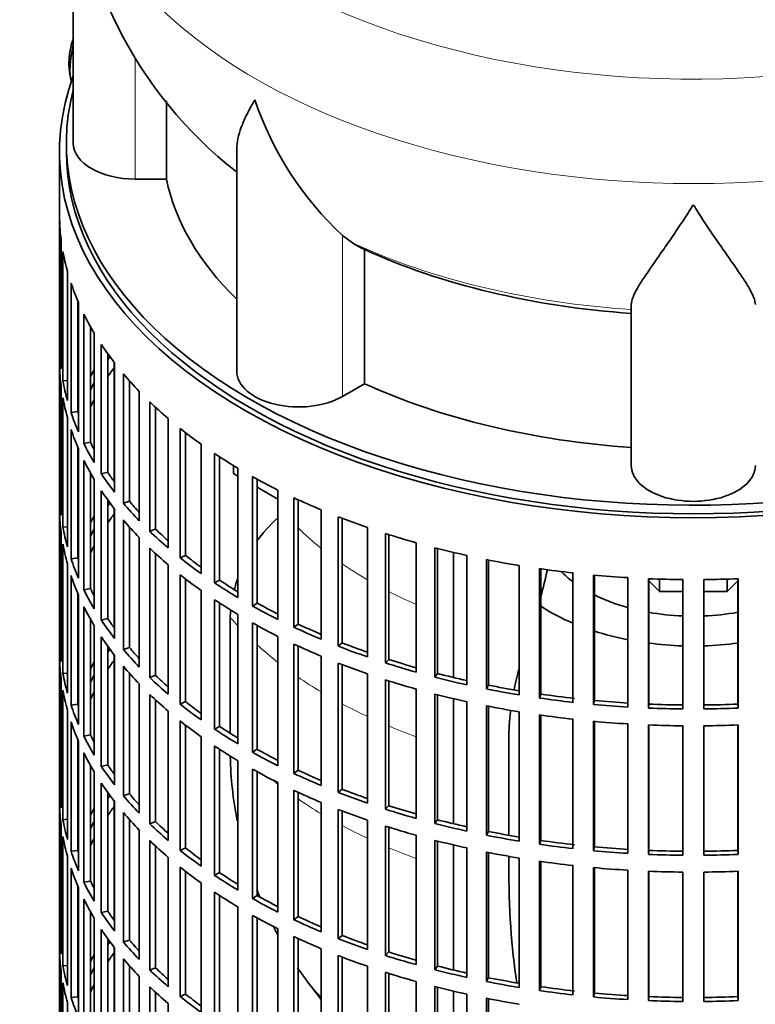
# Model space of a CAD drawing. Header units: millimetres. Extents: x 160 to 756, y -1041 to 1345.
# Tile 3 of 15: x 561 to 668, y -930 to -788. Entities that reach past the tile are written whole.
import ezdxf

# ---------------------------------------------------------------- set-up
doc = ezdxf.new("R2010")
doc.units = ezdxf.units.MM
for name, color, linetype in [('M5X8_UNI7687', 7, 'Continuous'), ('VSI134_DIFFUSORE', 7, 'Continuous'), ('VSI134_FILTRO_A', 7, 'Continuous'), ('VSI134_GIUNTO_8×', 7, 'Continuous'), ('VSI134_SUPPORTO_', 7, 'Continuous')]:
    doc.layers.add(name, color=color, linetype=linetype)

# ---------------------------------------------------------------- blocks, each defined once
blk = doc.blocks.new('SE4')
at = {"layer": 'M5X8_UNI7687', "color": 7, "linetype": 'Continuous', "lineweight": 35}
blk.add_arc((577.99, -793.82), 10, 159.6255, 193.1681, dxfattribs=at)
blk.add_ellipse((569.82, -792.1), major_axis=(1.01, 4.83), ratio=0.279258, start_param=1.436063, end_param=2.733198, dxfattribs=at)
at = {"layer": 'VSI134_DIFFUSORE', "color": 7, "linetype": 'Continuous', "lineweight": 35}
for p, q in [((568.62, -762.4), (568.62, -805.45)), ((582.14, -810.65), (582.14, -799.28)), ((592.34, -806.39), (592.34, -838.52)), ((577.62, -810.65), (582.14, -810.65)), ((609.13, -819.9), (607.7, -818.85)), ((610.91, -840.35), (610.91, -820.87)), ((649.62, -852.22), (649.62, -828.87)), ((607.7, -842.19), (610.91, -840.35))]:
    blk.add_line(p, q, dxfattribs=at)
at = {"layer": 'VSI134_DIFFUSORE', "color": 4, "linetype": 'Continuous', "lineweight": 9}
for p, q in [((577.62, -810.65), (577.62, -792.99)), ((607.7, -842.19), (607.7, -818.85))]:
    blk.add_line(p, q, dxfattribs=at)
at = {"layer": 'VSI134_DIFFUSORE', "color": 7, "linetype": 'Continuous', "lineweight": 35}
for centre, radius, start, end in [((629.96, -761.2), 61.31, 181.13, 232.043), ((640.21, -783.89), 47.73, 198.6373, 227.0857), ((617.04, -807.51), 14.7, 237.4509, 245.3566)]:
    blk.add_arc(centre, radius, start, end, dxfattribs=at)
at = {"layer": 'VSI134_DIFFUSORE', "color": 4, "linetype": 'Continuous', "lineweight": 9}
for centre, major_axis, start_param, end_param in [((658.62, -746.68), (85.67, 0), 2.813064, 6.283185), ((658.62, -759.43), (-89.83, 0), 0, 3.208962), ((658.62, -783.98), (-79.5, 0), 0.898849, 1.457346)]:
    blk.add_ellipse(centre, major_axis=major_axis, ratio=0.57735, start_param=start_param, end_param=end_param, dxfattribs=at)
at = {"layer": 'VSI134_DIFFUSORE', "color": 7, "linetype": 'Continuous', "lineweight": 35}
for centre, major_axis, start_param, end_param in [((577.62, -805.45), (9, 0), 3.141593, 4.712389), ((658.62, -805.45), (-77, 0), 0.117151, 0.534109), ((658.62, -785.98), (-77, 0), 0.902549, 1.453645), ((601.34, -838.52), (9, 0), 3.141593, 5.497787), ((658.62, -805.45), (-77, 0), 0.902549, 1.453645), ((658.62, -852.22), (-9, 0), 0, 3.141593)]:
    blk.add_ellipse(centre, major_axis=major_axis, ratio=0.57735, start_param=start_param, end_param=end_param, dxfattribs=at)
for points, knots in [([(592.34, -806.4), (592.34, -806.23), (592.35, -806.06), (592.43, -804.88), (592.72, -803.83), (593.39, -802.16), (593.65, -801.58), (594.11, -800.69), (594.27, -800.39), (594.52, -799.93), (594.65, -799.7), (594.79, -799.46), (594.88, -799.3), (594.93, -799.22), (594.98, -799.14)], [0.4586292, 0.4586292, 0.4586292, 0.4586292, 0.5, 0.5, 0.75, 0.75, 0.875, 0.875, 0.9375, 0.9375, 0.96875, 0.984375, 0.984375, 1, 1, 1, 1]), ([(658.62, -814.36), (658.48, -814.58), (658.35, -814.79), (658.08, -815.21), (657.95, -815.42), (657.55, -816.03), (657.29, -816.44), (656.5, -817.63), (655.99, -818.39), (654.97, -819.87), (654.48, -820.58), (653.53, -821.94), (653.08, -822.58), (652.23, -823.8), (651.84, -824.38), (651.3, -825.2), (651.13, -825.47), (650.8, -825.98), (650.65, -826.23), (650.24, -826.95), (650.02, -827.39), (649.71, -828.19), (649.62, -828.55), (649.62, -828.87)], [0, 0, 0, 0, 0.03125, 0.03125, 0.0625, 0.0625, 0.125, 0.125, 0.25, 0.25, 0.375, 0.375, 0.5, 0.5, 0.625, 0.625, 0.6875, 0.6875, 0.75, 0.75, 0.875, 0.875, 1, 1, 1, 1]), ([(667.62, -828.87), (667.62, -828.55), (667.53, -828.19), (667.21, -827.39), (666.99, -826.95), (666.58, -826.23), (666.43, -825.98), (666.11, -825.47), (665.94, -825.2), (665.4, -824.38), (665, -823.8), (664.15, -822.58), (663.7, -821.94), (662.76, -820.59), (662.26, -819.88), (661.25, -818.4), (660.73, -817.63), (659.94, -816.44), (659.68, -816.03), (659.28, -815.42), (659.15, -815.21), (658.88, -814.79), (658.75, -814.58), (658.62, -814.36)], [0, 0, 0, 0, 0.125, 0.125, 0.25, 0.25, 0.3125, 0.3125, 0.375, 0.375, 0.5, 0.5, 0.625, 0.625, 0.75, 0.75, 0.875, 0.875, 0.9375, 0.9375, 0.96875, 0.96875, 1, 1, 1, 1])]:
    blk.add_open_spline(points, degree=3, knots=knots, dxfattribs=at)
at = {"layer": 'VSI134_FILTRO_A', "color": 7, "linetype": 'Continuous', "lineweight": 35}
for p, q in [((566.62, -806.68), (566.62, -970.79)), ((566.63, -816.53), (566.63, -835.31)), ((566.85, -819.42), (566.85, -838.2)), ((567.11, -821.16), (567.11, -839.94)), ((567.76, -824.02), (567.76, -842.8)), ((568.29, -825.74), (568.29, -844.52)), ((569.27, -828.31), (569.27, -844.4)), ((569.37, -828.56), (569.37, -847.34)), ((570.16, -830.25), (570.16, -849.03)), ((571.11, -832.05), (571.11, -848.85)), ((571.66, -833), (571.66, -851.78)), ((566.85, -835.31), (566.63, -835.31)), ((572.69, -834.64), (572.69, -853.42)), ((573.62, -835.98), (573.62, -853.2)), ((574.61, -837.31), (574.61, -856.09)), ((566.63, -837.76), (566.63, -856.54)), ((567.76, -839.89), (567.11, -839.94)), ((575.89, -838.9), (575.89, -857.67)), ((576.77, -839.92), (576.77, -857.41)), ((566.85, -840.65), (566.85, -859.42)), ((578.2, -841.46), (578.2, -860.24)), ((567.11, -842.39), (567.11, -861.17)), ((579.71, -842.97), (579.71, -861.75)), ((569.27, -844.4), (568.29, -844.52)), ((580.55, -843.77), (580.55, -861.44)), ((567.76, -845.25), (567.76, -864.03)), ((582.4, -845.4), (582.4, -864.18)), ((568.29, -846.97), (568.29, -865.75)), ((584.13, -846.84), (584.13, -865.62)), ((571.11, -848.85), (570.16, -849.03)), ((584.93, -847.46), (584.93, -865.26)), ((569.27, -849.54), (569.27, -865.62)), ((569.37, -849.79), (569.37, -868.57)), ((587.18, -849.13), (587.18, -867.91)), ((570.16, -851.48), (570.16, -870.26)), ((589.12, -850.47), (589.12, -869.24)), ((589.86, -850.95), (589.86, -868.85)), ((592.5, -852.59), (592.5, -871.37)), ((571.11, -853.28), (571.11, -870.08)), ((571.66, -854.23), (571.66, -873.01)), ((573.62, -853.2), (572.69, -853.42)), ((594.64, -853.83), (594.64, -872.61)), ((595.32, -854.2), (595.32, -872.18)), ((572.69, -855.87), (572.69, -874.65)), ((598.33, -855.78), (598.33, -874.56)), ((566.85, -856.53), (566.63, -856.54)), ((573.62, -857.21), (573.62, -874.43)), ((576.77, -857.41), (575.89, -857.67)), ((600.65, -856.9), (600.65, -875.68)), ((601.26, -857.19), (601.26, -875.23)), ((574.61, -858.54), (574.61, -877.32)), ((604.61, -858.66), (604.61, -877.44)), ((566.63, -858.99), (566.63, -877.77)), ((575.89, -860.12), (575.89, -878.9)), ((607.09, -859.66), (607.09, -878.44)), ((607.63, -859.87), (607.63, -877.96)), ((567.76, -861.12), (567.11, -861.17)), ((576.77, -861.15), (576.77, -878.64)), ((580.55, -861.44), (579.71, -861.75)), ((611.31, -861.21), (611.31, -879.99)), ((566.85, -861.87), (566.85, -880.65)), ((578.2, -862.68), (578.2, -881.46)), ((613.93, -862.09), (613.93, -880.87)), ((614.4, -862.24), (614.4, -880.36)), ((567.11, -863.62), (567.11, -882.39)), ((579.71, -864.2), (579.71, -882.98)), ((618.37, -863.42), (618.37, -882.2)), ((621.11, -864.16), (621.11, -882.94)), ((621.5, -864.26), (621.5, -882.41)), ((569.27, -865.62), (568.29, -865.75)), ((580.55, -865), (580.55, -882.67)), ((584.93, -865.26), (584.13, -865.62)), ((625.73, -865.27), (625.73, -884.04)), ((628.58, -865.86), (628.58, -884.64)), ((628.88, -865.92), (628.88, -884.09)), ((567.76, -866.48), (567.76, -885.26)), ((582.4, -866.63), (582.4, -885.41)), ((633.35, -866.73), (633.35, -885.51)), ((636.27, -867.18), (636.27, -885.96)), ((636.49, -867.21), (636.49, -885.4)), ((568.29, -868.2), (568.29, -886.98)), ((584.13, -868.07), (584.13, -886.84)), ((584.93, -868.69), (584.93, -886.49)), ((589.86, -868.85), (589.12, -869.24)), ((641.15, -867.81), (641.15, -886.59)), ((644.13, -868.11), (644.13, -886.89)), ((644.26, -868.12), (644.26, -886.32)), ((649.09, -868.49), (649.09, -887.27)), ((652.11, -868.64), (652.11, -887.42)), ((652.15, -868.64), (652.15, -886.84)), ((657.1, -868.77), (657.1, -887.55)), ((660.13, -868.77), (660.13, -887.55)), ((665.08, -868.64), (665.08, -886.84)), ((665.13, -868.64), (665.13, -887.42)), ((571.11, -870.08), (570.16, -870.26)), ((569.27, -870.77), (569.27, -886.85)), ((569.37, -871.02), (569.37, -889.8)), ((587.18, -870.36), (587.18, -889.13)), ((589.12, -871.69), (589.12, -890.47)), ((570.16, -872.71), (570.16, -891.49)), ((589.86, -872.18), (589.86, -890.08)), ((595.32, -872.18), (594.64, -872.61)), ((571.11, -874.51), (571.11, -891.31)), ((573.62, -874.43), (572.69, -874.65)), ((592.5, -873.82), (592.5, -892.6)), ((571.66, -875.46), (571.66, -894.24)), ((594.64, -875.06), (594.64, -893.84)), ((595.32, -875.43), (595.32, -893.41)), ((601.26, -875.23), (600.65, -875.68)), ((572.69, -877.1), (572.69, -895.88)), ((598.33, -877.01), (598.33, -895.79)), ((566.85, -877.76), (566.63, -877.77)), ((573.62, -878.44), (573.62, -895.66)), ((576.77, -878.64), (575.89, -878.9)), ((600.65, -878.13), (600.65, -896.91)), ((601.26, -878.42), (601.26, -896.45)), ((607.63, -877.96), (607.09, -878.44)), ((566.63, -880.22), (566.63, -899)), ((574.61, -879.77), (574.61, -898.55)), ((604.61, -879.89), (604.61, -898.67)), ((575.89, -881.35), (575.89, -900.13)), ((607.09, -880.89), (607.09, -899.67)), ((607.63, -881.1), (607.63, -899.19)), ((614.4, -880.36), (613.93, -880.87)), ((566.85, -883.1), (566.85, -901.88)), ((567.76, -882.35), (567.11, -882.39)), ((576.77, -882.38), (576.77, -899.87)), ((580.55, -882.67), (579.71, -882.98)), ((611.31, -882.44), (611.31, -901.22)), ((621.5, -882.41), (621.11, -882.94)), ((578.2, -883.91), (578.2, -902.69)), ((613.93, -883.32), (613.93, -902.1)), ((614.4, -883.46), (614.4, -901.58)), ((628.88, -884.09), (628.58, -884.64)), ((567.11, -884.84), (567.11, -903.62)), ((579.71, -885.43), (579.71, -904.21)), ((618.37, -884.65), (618.37, -903.43)), ((621.11, -885.39), (621.11, -904.17)), ((621.5, -885.49), (621.5, -903.64)), ((636.49, -885.4), (636.27, -885.96)), ((569.27, -886.85), (568.29, -886.98)), ((580.55, -886.22), (580.55, -903.9)), ((584.93, -886.49), (584.13, -886.84)), ((625.73, -886.49), (625.73, -905.27)), ((628.58, -887.09), (628.58, -905.87)), ((628.88, -887.15), (628.88, -905.32)), ((644.26, -886.32), (644.13, -886.89)), ((652.15, -886.84), (652.11, -887.42)), ((665.08, -886.84), (665.13, -887.42)), ((567.76, -887.71), (567.76, -906.49)), ((582.4, -887.86), (582.4, -906.64)), ((633.35, -887.96), (633.35, -906.74)), ((636.27, -888.41), (636.27, -907.19)), ((636.49, -888.44), (636.49, -906.63)), ((568.29, -889.43), (568.29, -908.21)), ((584.13, -889.29), (584.13, -908.07)), ((584.93, -889.92), (584.93, -907.72)), ((589.86, -890.08), (589.12, -890.47)), ((641.15, -889.04), (641.15, -907.82)), ((644.13, -889.34), (644.13, -908.12)), ((644.26, -889.35), (644.26, -907.55)), ((649.09, -889.72), (649.09, -908.5)), ((652.11, -889.87), (652.11, -908.65)), ((652.15, -889.87), (652.15, -908.07)), ((657.1, -890), (657.1, -908.78)), ((660.13, -890), (660.13, -908.78)), ((665.08, -889.87), (665.08, -908.07)), ((665.13, -889.87), (665.13, -908.65)), ((571.11, -891.31), (570.16, -891.49)), ((587.18, -891.58), (587.18, -910.36)), ((569.27, -892), (569.27, -908.08)), ((569.37, -892.25), (569.37, -911.03)), ((589.12, -892.92), (589.12, -911.7)), ((570.16, -893.93), (570.16, -912.71)), ((589.86, -893.41), (589.86, -911.31)), ((595.32, -893.41), (594.64, -893.84)), ((571.11, -895.74), (571.11, -912.54)), ((573.62, -895.66), (572.69, -895.88)), ((592.5, -895.05), (592.5, -913.83)), ((571.66, -896.69), (571.66, -915.47)), ((594.64, -896.29), (594.64, -915.07)), ((595.32, -896.66), (595.32, -914.64)), ((601.26, -896.45), (600.65, -896.91)), ((572.69, -898.33), (572.69, -917.11)), ((598.33, -898.24), (598.33, -917.02)), ((566.85, -898.99), (566.63, -899)), ((573.62, -899.67), (573.62, -916.89)), ((576.77, -899.87), (575.89, -900.13)), ((600.65, -899.36), (600.65, -918.14)), ((601.26, -899.64), (601.26, -917.68)), ((607.63, -899.19), (607.09, -899.67)), ((566.63, -901.45), (566.63, -920.23)), ((574.61, -901), (574.61, -919.78)), ((604.61, -901.12), (604.61, -919.9)), ((614.4, -901.58), (613.93, -902.1)), ((575.89, -902.58), (575.89, -921.36)), ((607.09, -902.12), (607.09, -920.9)), ((607.63, -902.33), (607.63, -920.41)), ((566.85, -904.33), (566.85, -923.11)), ((567.76, -903.57), (567.11, -903.62)), ((576.77, -903.61), (576.77, -921.09)), ((580.55, -903.9), (579.71, -904.21)), ((611.31, -903.67), (611.31, -922.45)), ((613.93, -904.55), (613.93, -923.33)), ((621.5, -903.64), (621.11, -904.17)), ((578.2, -905.14), (578.2, -923.92)), ((614.4, -904.69), (614.4, -922.81)), ((618.37, -905.88), (618.37, -924.66)), ((628.88, -905.32), (628.58, -905.87)), ((567.11, -906.07), (567.11, -924.85)), ((579.71, -906.66), (579.71, -925.44)), ((580.55, -907.45), (580.55, -925.13)), ((621.11, -906.62), (621.11, -925.4)), ((621.5, -906.72), (621.5, -924.86)), ((636.49, -906.63), (636.27, -907.19)), ((569.27, -908.08), (568.29, -908.21)), ((584.93, -907.72), (584.13, -908.07)), ((625.73, -907.72), (625.73, -926.5)), ((628.58, -908.32), (628.58, -927.1)), ((628.88, -908.38), (628.88, -926.55)), ((644.26, -907.55), (644.13, -908.12)), ((652.15, -908.07), (652.11, -908.65)), ((665.08, -908.07), (665.13, -908.65)), ((567.76, -908.94), (567.76, -927.71)), ((582.4, -909.09), (582.4, -927.87)), ((633.35, -909.19), (633.35, -927.97)), ((636.27, -909.64), (636.27, -928.42)), ((636.49, -909.67), (636.49, -927.86)), ((641.15, -910.27), (641.15, -929.05)), ((568.29, -910.66), (568.29, -929.44)), ((584.13, -910.52), (584.13, -929.3)), ((584.93, -911.15), (584.93, -928.95)), ((589.86, -911.31), (589.12, -911.7)), ((644.13, -910.57), (644.13, -929.35)), ((644.26, -910.58), (644.26, -928.78)), ((649.09, -910.95), (649.09, -929.73)), ((652.11, -911.1), (652.11, -929.88)), ((652.15, -911.1), (652.15, -929.3)), ((657.1, -911.22), (657.1, -930)), ((660.13, -911.22), (660.13, -930)), ((665.08, -911.1), (665.08, -929.3)), ((665.13, -911.1), (665.13, -929.88)), ((571.11, -912.54), (570.16, -912.71)), ((587.18, -912.81), (587.18, -931.59)), ((569.27, -913.23), (569.27, -929.31)), ((569.37, -913.48), (569.37, -932.25)), ((589.12, -914.15), (589.12, -932.93)), ((570.16, -915.16), (570.16, -933.94)), ((589.86, -914.64), (589.86, -932.54)), ((595.32, -914.64), (594.64, -915.07)), ((571.11, -916.97), (571.11, -933.77)), ((573.62, -916.89), (572.69, -917.11)), ((592.5, -916.28), (592.5, -935.06)), ((571.66, -917.92), (571.66, -936.7)), ((594.64, -917.52), (594.64, -936.3)), ((595.32, -917.89), (595.32, -935.87)), ((601.26, -917.68), (600.65, -918.14)), ((566.85, -920.22), (566.63, -920.23)), ((572.69, -919.56), (572.69, -938.34)), ((598.33, -919.47), (598.33, -938.25)), ((573.62, -920.9), (573.62, -938.12)), ((576.77, -921.09), (575.89, -921.36)), ((600.65, -920.59), (600.65, -939.37)), ((601.26, -920.87), (601.26, -938.91)), ((607.63, -920.41), (607.09, -920.9)), ((566.63, -922.68), (566.63, -941.46)), ((574.61, -922.23), (574.61, -941.01)), ((604.61, -922.35), (604.61, -941.13)), ((614.4, -922.81), (613.93, -923.33)), ((575.89, -923.81), (575.89, -942.59)), ((607.09, -923.35), (607.09, -942.13)), ((607.63, -923.56), (607.63, -941.64)), ((566.85, -925.56), (566.85, -944.34)), ((567.76, -924.8), (567.11, -924.85)), ((576.77, -924.84), (576.77, -942.32)), ((580.55, -925.13), (579.71, -925.44)), ((611.31, -924.9), (611.31, -943.68)), ((613.93, -925.78), (613.93, -944.56)), ((614.4, -925.92), (614.4, -944.04)), ((621.5, -924.86), (621.11, -925.4)), ((567.11, -927.3), (567.11, -946.08)), ((578.2, -926.37), (578.2, -945.15)), ((618.37, -927.11), (618.37, -945.89)), ((628.88, -926.55), (628.58, -927.1)), ((579.71, -927.89), (579.71, -946.66)), ((580.55, -928.68), (580.55, -946.35)), ((621.11, -927.85), (621.11, -946.63)), ((621.5, -927.95), (621.5, -946.09)), ((636.49, -927.86), (636.27, -928.42)), ((644.26, -928.78), (644.13, -929.35)), ((567.76, -930.16), (567.76, -948.94)), ((569.27, -929.31), (568.29, -929.44)), ((582.4, -930.32), (582.4, -949.1)), ((584.93, -928.95), (584.13, -929.3)), ((625.73, -928.95), (625.73, -947.73)), ((628.58, -929.55), (628.58, -948.33)), ((628.88, -929.61), (628.88, -947.78)), ((652.15, -929.3), (652.11, -929.88)), ((665.08, -929.3), (665.13, -929.88))]:
    blk.add_line(p, q, dxfattribs=at)
for centre, major_axis, start_param, end_param in [((658.62, -806.68), (-92, 0), -0.208894, 3.350487), ((658.62, -806.68), (-91, 0), 0, 3.141593), ((658.62, -815.66), (-92, 0), 0.016456, 0.07081), ((658.62, -815.66), (-92, 0), 0.103722, 0.158077), ((658.62, -815.66), (-92, 0), 0.190989, 0.245343), ((658.62, -815.66), (-92, 0), 0.278255, 0.33261), ((658.62, -834.44), (-92, 0), 0.016456, 0.07081), ((658.62, -815.66), (-92, 0), 0.365522, 0.419876), ((658.62, -855.67), (-91, 0), -0.374965, -0.365223), ((658.62, -836.89), (-92, 0), 0.016456, 0.07081), ((658.62, -855.67), (-92, 0), -0.33261, -0.313806), ((658.62, -858.12), (-91, 0), -0.394539, -0.365223), ((658.62, -834.44), (-92, 0), 0.103722, 0.158077), ((658.62, -855.67), (-91, 0), -0.299174, -0.277957), ((658.62, -815.66), (-92, 0), 0.452788, 0.507143), ((658.62, -836.89), (-92, 0), 0.103722, 0.158077), ((658.62, -855.67), (-92, 0), -0.245343, -0.240575), ((658.62, -858.12), (-91, 0), -0.299174, -0.277957), ((658.62, -815.66), (-92, 0), 0.540055, 0.594409), ((658.62, -834.44), (-92, 0), 0.190989, 0.245343), ((658.62, -834.44), (-91, 0), 0.19069, 0.196715), ((658.62, -836.89), (-92, 0), 0.190989, 0.245343), ((658.62, -815.66), (-92, 0), 0.627321, 0.681676), ((658.62, -834.44), (-91, 0), 0.277957, 0.299174), ((658.62, -834.44), (-92, 0), 0.278255, 0.33261), ((658.62, -836.89), (-92, 0), 0.278255, 0.33261), ((658.62, -815.66), (-92, 0), 0.714588, 0.768942), ((658.62, -834.44), (-92, 0), 0.365522, 0.419876), ((658.62, -834.44), (-91, 0), 0.365223, 0.394539), ((658.62, -815.66), (-92, 0), 0.801854, 0.856209), ((658.62, -836.89), (-92, 0), 0.365522, 0.419876), ((658.62, -855.67), (-92, 0), 0.016456, 0.07081), ((658.62, -834.44), (-91, 0), 0.45249, 0.486998), ((658.62, -815.66), (-92, 0), 0.889121, 0.943475), ((658.62, -876.9), (-91, 0), -0.374965, -0.365223), ((658.62, -834.44), (-92, 0), 0.452788, 0.507143), ((658.62, -858.12), (-92, 0), 0.016456, 0.07081), ((658.62, -876.9), (-92, 0), -0.33261, -0.313806), ((658.62, -879.34), (-91, 0), -0.394539, -0.365223), ((658.62, -836.89), (-92, 0), 0.452788, 0.507143), ((658.62, -815.66), (-92, 0), 0.976387, 1.030742), ((658.62, -855.67), (-92, 0), 0.103722, 0.158077), ((658.62, -876.9), (-91, 0), -0.299174, -0.277957), ((658.62, -834.44), (-91, 0), 0.539756, 0.577951), ((658.62, -834.44), (-92, 0), 0.540055, 0.594409), ((658.62, -815.66), (-92, 0), 1.063654, 1.118008), ((658.62, -858.12), (-92, 0), 0.103722, 0.158077), ((658.62, -876.9), (-92, 0), -0.245343, -0.240575), ((658.62, -879.34), (-91, 0), -0.299174, -0.277957), ((658.62, -836.89), (-92, 0), 0.540055, 0.594409), ((658.62, -815.66), (-92, 0), 1.15092, 1.205275), ((658.62, -855.67), (-92, 0), 0.190989, 0.245343), ((658.62, -855.67), (-91, 0), 0.19069, 0.196715), ((658.62, -834.44), (-92, 0), 0.627321, 0.681676), ((658.62, -834.44), (-91, 0), 0.627022, 0.668018), ((658.62, -815.66), (-92, 0), 1.238186, 1.292541), ((658.62, -815.66), (-92, 0), 1.325453, 1.379807), ((658.62, -858.12), (-92, 0), 0.190989, 0.245343), ((658.62, -836.89), (-92, 0), 0.627321, 0.681676), ((658.62, -834.44), (-91, 0), 0.714289, 0.757518), ((658.62, -815.66), (-92, 0), 1.412719, 1.467074), ((658.62, -815.66), (-92, 0), 1.499986, 1.55434), ((658.62, -815.66), (92, 0), 4.728845, 4.783199), ((658.62, -855.67), (-92, 0), 0.278255, 0.33261), ((658.62, -855.67), (-91, 0), 0.277957, 0.299174), ((658.62, -834.44), (-92, 0), 0.714588, 0.768942), ((658.62, -836.89), (-92, 0), 0.714588, 0.768942), ((658.62, -858.12), (-92, 0), 0.278255, 0.33261), ((658.62, -834.44), (-92, 0), 0.801854, 0.856209), ((658.62, -834.44), (-91, 0), 0.801555, 0.846635), ((658.62, -855.67), (-91, 0), 0.365223, 0.394539), ((658.62, -855.67), (-92, 0), 0.365522, 0.419876), ((658.62, -836.89), (-92, 0), 0.801854, 0.856209), ((658.62, -834.44), (-92, 0), 0.889121, 0.943475), ((658.62, -834.44), (-91, 0), 0.888822, 0.935485), ((658.62, -858.12), (-92, 0), 0.365522, 0.419876), ((658.62, -876.9), (-92, 0), 0.016456, 0.07081), ((658.62, -898.12), (-91, 0), -0.374965, -0.365223), ((658.62, -855.67), (-91, 0), 0.45249, 0.486998), ((658.62, -836.89), (-92, 0), 0.889121, 0.943475), ((658.62, -834.44), (-92, 0), 0.976387, 1.030742), ((658.62, -834.44), (-91, 0), 0.976088, 1.024141), ((658.62, -879.34), (-92, 0), 0.016456, 0.07081), ((658.62, -855.67), (-92, 0), 0.452788, 0.507143), ((658.62, -898.12), (-92, 0), -0.33261, -0.313806), ((658.62, -900.57), (-91, 0), -0.394539, -0.365223), ((658.62, -858.12), (-92, 0), 0.452788, 0.507143), ((658.62, -836.89), (-92, 0), 0.976387, 1.030742), ((658.62, -834.44), (-92, 0), 1.063654, 1.118008), ((658.62, -834.44), (-91, 0), 1.063355, 1.112655), ((658.62, -876.9), (-92, 0), 0.103722, 0.158077), ((658.62, -898.12), (-91, 0), -0.299174, -0.277957), ((658.62, -855.67), (-92, 0), 0.540055, 0.594409), ((658.62, -855.67), (-91, 0), 0.539756, 0.577951), ((658.62, -834.44), (-92, 0), 1.15092, 1.205275), ((658.62, -834.44), (-91, 0), 1.150621, 1.201065), ((658.62, -836.89), (-92, 0), 1.063654, 1.118008), ((658.62, -834.44), (-91, 0), 1.237888, 1.2894), ((658.62, -879.34), (-92, 0), 0.103722, 0.158077), ((658.62, -898.12), (-92, 0), -0.245343, -0.240575), ((658.62, -900.57), (-91, 0), -0.299174, -0.277957), ((658.62, -858.12), (-92, 0), 0.540055, 0.594409), ((658.62, -836.89), (-92, 0), 1.15092, 1.205275), ((658.62, -834.44), (-92, 0), 1.238186, 1.292541), ((658.62, -834.44), (-92, 0), 1.325453, 1.379807), ((658.62, -834.44), (-91, 0), 1.325154, 1.380106), ((658.62, -876.9), (-92, 0), 0.190989, 0.245343), ((658.62, -876.9), (-91, 0), 0.19069, 0.196715), ((658.62, -855.67), (-92, 0), 0.627321, 0.681676), ((658.62, -855.67), (-91, 0), 0.627022, 0.668018), ((658.62, -836.89), (-92, 0), 1.238186, 1.292541), ((658.62, -834.44), (-92, 0), 1.412719, 1.467074), ((658.62, -834.44), (-91, 0), 1.412421, 1.467373), ((658.62, -834.44), (-92, 0), 1.499986, 1.55434), ((658.62, -834.44), (-91, 0), 1.499687, 1.554639), ((658.62, -834.44), (91, 0), 4.728546, 4.783498), ((658.62, -834.44), (92, 0), 4.728845, 4.783199), ((658.62, -836.89), (-92, 0), 1.325453, 1.379807), ((658.62, -879.34), (-92, 0), 0.190989, 0.245343), ((658.62, -858.12), (-92, 0), 0.627321, 0.681676), ((658.62, -855.67), (-91, 0), 0.714289, 0.757518), ((658.62, -836.89), (-92, 0), 1.412719, 1.467074), ((658.62, -836.89), (-92, 0), 1.499986, 1.55434), ((658.62, -836.89), (92, 0), 4.728845, 4.783199), ((658.62, -876.9), (-92, 0), 0.278255, 0.33261), ((658.62, -876.9), (-91, 0), 0.277957, 0.299174), ((658.62, -855.67), (-92, 0), 0.714588, 0.768942), ((658.62, -858.12), (-92, 0), 0.714588, 0.768942), ((658.62, -879.34), (-92, 0), 0.278255, 0.33261), ((658.62, -855.67), (-92, 0), 0.801854, 0.856209), ((658.62, -855.67), (-91, 0), 0.801555, 0.846635), ((658.62, -876.9), (-92, 0), 0.365522, 0.419876), ((658.62, -876.9), (-91, 0), 0.365223, 0.394539), ((658.62, -858.12), (-92, 0), 0.801854, 0.856209), ((658.62, -855.67), (-92, 0), 0.889121, 0.943475), ((658.62, -855.67), (-91, 0), 0.888822, 0.935485), ((658.62, -879.34), (-92, 0), 0.365522, 0.419876), ((658.62, -898.12), (-92, 0), 0.016456, 0.07081), ((658.62, -919.35), (-91, 0), -0.374965, -0.365223), ((658.62, -876.9), (-92, 0), 0.452788, 0.507143), ((658.62, -876.9), (-91, 0), 0.45249, 0.486998), ((658.62, -858.12), (-92, 0), 0.889121, 0.943475), ((658.62, -855.67), (-92, 0), 0.976387, 1.030742), ((658.62, -855.67), (-91, 0), 0.976088, 1.024141), ((658.62, -900.57), (-92, 0), 0.016456, 0.07081), ((658.62, -921.8), (-91, 0), -0.394539, -0.365223), ((658.62, -855.67), (-91, 0), 1.063355, 1.112655), ((658.62, -919.35), (-92, 0), -0.33261, -0.313806), ((658.62, -879.34), (-92, 0), 0.452788, 0.507143), ((658.62, -858.12), (-92, 0), 0.976387, 1.030742), ((658.62, -855.67), (-92, 0), 1.063654, 1.118008), ((658.62, -898.12), (-92, 0), 0.103722, 0.158077), ((658.62, -919.35), (-91, 0), -0.299174, -0.277957), ((658.62, -876.9), (-92, 0), 0.540055, 0.594409), ((658.62, -876.9), (-91, 0), 0.539756, 0.577951), ((658.62, -858.12), (-92, 0), 1.063654, 1.118008), ((658.62, -855.67), (-92, 0), 1.15092, 1.205275), ((658.62, -855.67), (-91, 0), 1.150621, 1.201065), ((658.62, -855.67), (-92, 0), 1.238186, 1.292541), ((658.62, -855.67), (-91, 0), 1.237888, 1.2894), ((658.62, -900.57), (-92, 0), 0.103722, 0.158077), ((658.62, -919.35), (-92, 0), -0.245343, -0.240575), ((658.62, -921.8), (-91, 0), -0.299174, -0.277957), ((658.62, -879.34), (-92, 0), 0.540055, 0.594409), ((658.62, -858.12), (-92, 0), 1.15092, 1.205275), ((658.62, -855.67), (-92, 0), 1.325453, 1.379807), ((658.62, -855.67), (-91, 0), 1.325154, 1.380106), ((658.62, -898.12), (-92, 0), 0.190989, 0.245343), ((658.62, -898.12), (-91, 0), 0.19069, 0.196715), ((658.62, -876.9), (-92, 0), 0.627321, 0.681676), ((658.62, -876.9), (-91, 0), 0.627022, 0.668018), ((658.62, -858.12), (-92, 0), 1.238186, 1.292541), ((658.62, -855.67), (-92, 0), 1.412719, 1.467074), ((658.62, -855.67), (-91, 0), 1.412421, 1.467373), ((658.62, -855.67), (-92, 0), 1.499986, 1.55434), ((658.62, -855.67), (-91, 0), 1.499687, 1.554639), ((658.62, -855.67), (91, 0), 4.728546, 4.783498), ((658.62, -855.67), (92, 0), 4.728845, 4.783199), ((658.62, -858.12), (-92, 0), 1.325453, 1.379807), ((658.62, -900.57), (-92, 0), 0.190989, 0.245343), ((658.62, -879.34), (-92, 0), 0.627321, 0.681676), ((658.62, -876.9), (-92, 0), 0.714588, 0.768942), ((658.62, -876.9), (-91, 0), 0.714289, 0.757518), ((658.62, -858.12), (-92, 0), 1.412719, 1.467074), ((658.62, -858.12), (-92, 0), 1.499986, 1.55434), ((658.62, -858.12), (92, 0), 4.728845, 4.783199), ((658.62, -898.12), (-92, 0), 0.278255, 0.33261), ((658.62, -898.12), (-91, 0), 0.277957, 0.299174), ((658.62, -879.34), (-92, 0), 0.714588, 0.768942), ((658.62, -900.57), (-92, 0), 0.278255, 0.33261), ((658.62, -876.9), (-92, 0), 0.801854, 0.856209), ((658.62, -876.9), (-91, 0), 0.801555, 0.846635), ((658.62, -898.12), (-92, 0), 0.365522, 0.419876), ((658.62, -898.12), (-91, 0), 0.365223, 0.394539), ((658.62, -879.34), (-92, 0), 0.801854, 0.856209), ((658.62, -876.9), (-92, 0), 0.889121, 0.943475), ((658.62, -876.9), (-91, 0), 0.888822, 0.935485), ((658.62, -919.35), (-92, 0), 0.016456, 0.07081), ((658.62, -900.57), (-92, 0), 0.365522, 0.419876), ((658.62, -940.58), (-91, 0), -0.374965, -0.365223), ((658.62, -898.12), (-92, 0), 0.452788, 0.507143), ((658.62, -898.12), (-91, 0), 0.45249, 0.486998), ((658.62, -879.34), (-92, 0), 0.889121, 0.943475), ((658.62, -876.9), (-92, 0), 0.976387, 1.030742), ((658.62, -876.9), (-91, 0), 0.976088, 1.024141), ((658.62, -921.8), (-92, 0), 0.016456, 0.07081), ((658.62, -943.03), (-91, 0), -0.394539, -0.365223), ((658.62, -876.9), (-91, 0), 1.063355, 1.112655), ((658.62, -940.58), (-92, 0), -0.33261, -0.313806), ((658.62, -900.57), (-92, 0), 0.452788, 0.507143), ((658.62, -879.34), (-92, 0), 0.976387, 1.030742), ((658.62, -876.9), (-92, 0), 1.063654, 1.118008), ((658.62, -919.35), (-92, 0), 0.103722, 0.158077), ((658.62, -940.58), (-91, 0), -0.299174, -0.277957), ((658.62, -898.12), (-92, 0), 0.540055, 0.594409), ((658.62, -898.12), (-91, 0), 0.539756, 0.577951), ((658.62, -879.34), (-92, 0), 1.063654, 1.118008), ((658.62, -876.9), (-92, 0), 1.15092, 1.205275), ((658.62, -876.9), (-91, 0), 1.150621, 1.201065), ((658.62, -921.8), (-92, 0), 0.103722, 0.158077), ((658.62, -876.9), (-92, 0), 1.238186, 1.292541), ((658.62, -876.9), (-91, 0), 1.237888, 1.2894), ((658.62, -940.58), (-92, 0), -0.245343, -0.240575), ((658.62, -943.03), (-91, 0), -0.299174, -0.277957), ((658.62, -900.57), (-92, 0), 0.540055, 0.594409), ((658.62, -879.34), (-92, 0), 1.15092, 1.205275), ((658.62, -876.9), (-92, 0), 1.325453, 1.379807), ((658.62, -876.9), (-91, 0), 1.325154, 1.380106), ((658.62, -876.9), (-91, 0), 1.412421, 1.467373), ((658.62, -919.35), (-92, 0), 0.190989, 0.245343), ((658.62, -919.35), (-91, 0), 0.19069, 0.196715), ((658.62, -898.12), (-92, 0), 0.627321, 0.681676), ((658.62, -898.12), (-91, 0), 0.627022, 0.668018), ((658.62, -879.34), (-92, 0), 1.238186, 1.292541), ((658.62, -876.9), (-92, 0), 1.412719, 1.467074), ((658.62, -876.9), (-92, 0), 1.499986, 1.55434), ((658.62, -876.9), (-91, 0), 1.499687, 1.554639), ((658.62, -876.9), (91, 0), 4.728546, 4.783498), ((658.62, -876.9), (92, 0), 4.728845, 4.783199)]:
    blk.add_ellipse(centre, major_axis=major_axis, ratio=0.57735, start_param=start_param, end_param=end_param, dxfattribs=at)
at = {"layer": 'VSI134_GIUNTO_8×', "color": 7, "linetype": 'Continuous', "lineweight": 35}
for major_axis, start_param, end_param in [((-22, 0), 0.512266, 0.653708), ((-22, 0), 0.860097, 1.12301), ((-29.5, 0), 0.722513, 0.937243), ((-22, 0), 1.272507, 1.501929), ((-22, 0), 1.639664, 1.869086), ((-29.5, 0), 1.062707, 1.242011), ((-29.5, 0), 1.349834, 1.519456), ((-29.5, 0), 1.622137, 1.791759)]:
    blk.add_ellipse((658.62, -861.38), major_axis=major_axis, ratio=0.57735, start_param=start_param, end_param=end_param, dxfattribs=at)
at = {"layer": 'VSI134_SUPPORTO_', "color": 7, "linetype": 'Continuous', "lineweight": 35}
for p, q in [((567.62, -805.45), (567.62, -806.68)), ((574.54, -854.54), (574.54, -837.23)), ((591.86, -853.38), (591.86, -852.21)), ((592.5, -853.75), (591.86, -853.38)), ((598.33, -857.11), (595.32, -855.37)), ((574.54, -875.77), (574.54, -858.46)), ((623.79, -882.98), (623.79, -864.82)), ((653.71, -870.52), (653.71, -868.7)), ((663.52, -870.52), (663.52, -868.7)), ((653.71, -870.52), (652.15, -868.96)), ((665.08, -868.96), (663.52, -870.52)), ((657.1, -870.52), (653.71, -870.52)), ((663.52, -870.52), (660.13, -870.52)), ((591.39, -874.24), (591.39, -891.08)), ((574.54, -897), (574.54, -879.69)), ((623.79, -904.21), (623.79, -886.05)), ((631.83, -905.88), (631.83, -892)), ((574.54, -918.23), (574.54, -900.91)), ((623.79, -925.43), (623.79, -907.28)), ((631.83, -910.06), (631.83, -908.93)), ((574.54, -939.46), (574.54, -922.14)), ((603.18, -927.89), (604.61, -929.73)), ((623.79, -946.66), (623.79, -928.51))]:
    blk.add_line(p, q, dxfattribs=at)
for centre, radius, start, end in [((612.26, -875.37), 20.9, 132.0396, 144.6143), ((612.26, -875.37), 20.9, 161.063, 165.7625), ((612.26, -875.37), 20.9, 174.1802, 176.902), ((648.94, -892.97), 57.56, 181.4739, 190.831), ((648.94, -892.97), 57.56, 201.1006, 202.409), ((648.94, -892.97), 57.56, 207.1254, 208.3301), ((648.94, -892.97), 57.56, 213.939, 217.3447)]:
    blk.add_arc(centre, radius, start, end, dxfattribs=at)
for centre, major_axis, ratio, start_param, end_param in [((658.62, -805.45), (91, 0), 0.57735, 2.993207, 6.283185), ((626.47, -866.22), (8.14, 34.04), 0.31246, 4.639612, 4.753819), ((637.57, -884), (3.49, 14.59), 0.31246, 1.479895, 1.698732), ((637.57, -884), (3.49, 14.59), 0.31246, -4.378668, -4.059125), ((666.27, -862.05), (-20.93, -87.53), 0.31246, -0.917533, -0.65805)]:
    blk.add_ellipse(centre, major_axis=major_axis, ratio=ratio, start_param=start_param, end_param=end_param, dxfattribs=at)
at = {"layer": 'VSI134_SUPPORTO_', "color": 4, "linetype": 'Continuous', "lineweight": 9}
for centre, major_axis, start_param, end_param in [((658.62, -841.74), (-66.6, 0), 0.533057, 0.625209), ((658.62, -841.74), (-66.6, 0), 0.698932, 0.780897), ((658.62, -841.74), (-66.6, 0), 0.844673, 0.921885), ((658.62, -855.04), (-75, 0), 0.459415, 0.491682), ((658.62, -855.04), (-75, 0), 0.566131, 0.63707), ((658.62, -855.04), (-75, 0), 0.70007, 0.766956), ((658.62, -855.04), (-75, 0), 0.823319, 0.888301), ((658.62, -855.04), (-75, 0), 0.94022, 1.004352), ((658.62, -872.72), (-75, 0), 0.618187, 0.63707), ((658.62, -872.72), (-75, 0), 0.70007, 0.766956), ((658.62, -872.72), (-75, 0), 0.823319, 0.888301), ((658.62, -872.72), (-75, 0), 0.94022, 1.004352), ((658.62, -911.5), (-62.27, 0), 0.473078, 0.521266)]:
    blk.add_ellipse(centre, major_axis=major_axis, ratio=0.57735, start_param=start_param, end_param=end_param, dxfattribs=at)

msp = doc.modelspace()

# ---------------------------------------------------------------- block references
msp.add_blockref('SE4', (0, 0))

doc.saveas('drawing.dxf')
